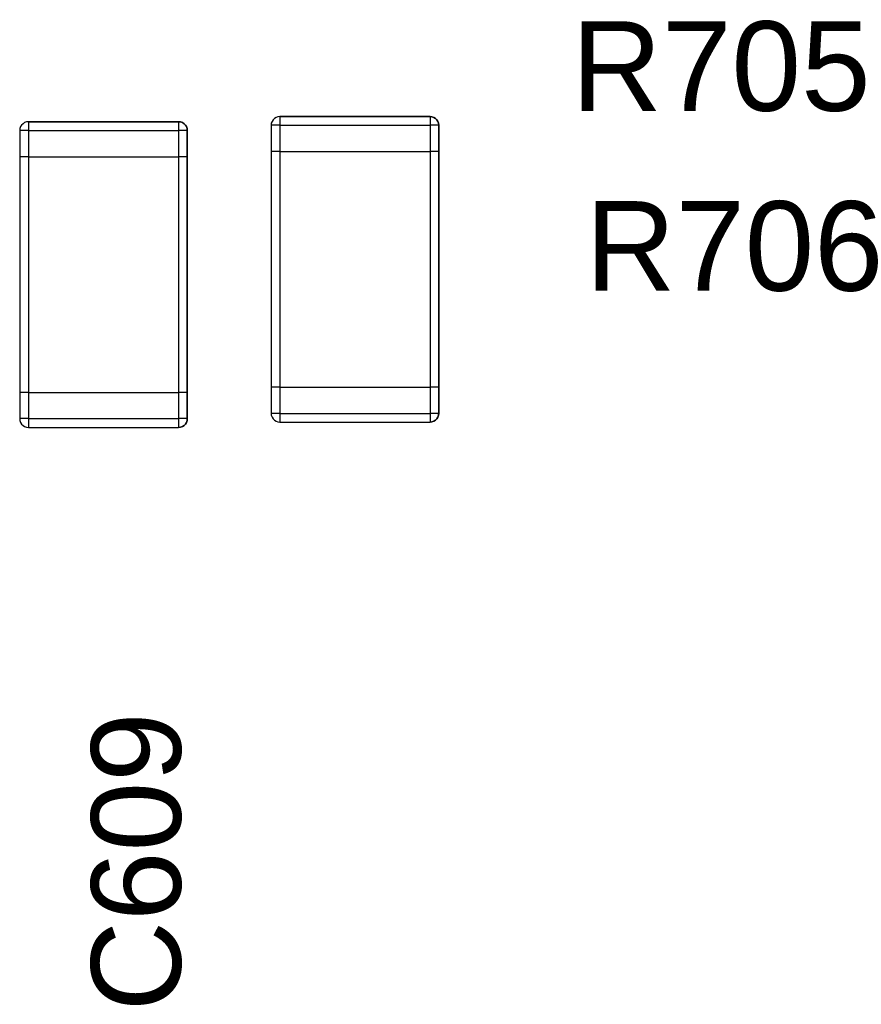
# Model space of a CAD drawing. Header units: inches. Extents: x 0 to 474, y -297 to 0.
# Tile 78 of 256: x 171.6 to 176.42, y -156.37 to -150.73. Entities that reach past the tile are written whole.
import ezdxf

# ---------------------------------------------------------------- set-up
doc = ezdxf.new("R2010")
doc.units = ezdxf.units.IN
doc.header["$MEASUREMENT"] = 0
doc.styles.add('Arial0', font='arial.ttf', dxfattribs={"height": 3.644212})

msp = doc.modelspace()

# ---------------------------------------------------------------- linework, layer by layer
at = {"color": 7, "true_color": 0xffffff}
for p, q in [((171.6108, -151.3338), (171.6048, -151.3428)), ((171.6108, -151.3338), (171.6048, -151.3428)), ((171.6188, -151.3258), (171.6108, -151.3338)), ((171.6188, -151.3258), (171.6108, -151.3338)), ((171.6278, -151.3198), (171.6188, -151.3258)), ((171.6278, -151.3198), (171.6188, -151.3258)), ((171.6388, -151.3158), (171.6278, -151.3198)), ((171.6388, -151.3158), (171.6278, -151.3198)), ((171.6498, -151.3148), (171.6388, -151.3158)), ((171.6498, -151.3148), (171.6388, -151.3158)), ((172.5098, -151.3148), (171.6498, -151.3148)), ((171.6498, -151.3148), (172.5098, -151.3148)), ((171.6498, -151.3148), (171.6498, -151.3158)), ((171.6498, -151.3158), (171.6498, -151.3198)), ((171.6498, -151.3198), (171.6498, -151.3258)), ((171.6498, -151.3258), (171.6498, -151.3338)), ((171.6498, -151.3338), (171.6498, -151.3428)), ((172.5208, -151.3158), (172.5098, -151.3148)), ((172.5098, -151.3148), (172.5208, -151.3158)), ((172.5098, -151.3148), (172.5098, -151.3158)), ((172.5098, -151.3158), (172.5098, -151.3198)), ((172.5098, -151.3198), (172.5098, -151.3258)), ((172.5098, -151.3258), (172.5098, -151.3338)), ((172.5098, -151.3338), (172.5098, -151.3428)), ((172.5318, -151.3198), (172.5208, -151.3158)), ((172.5208, -151.3158), (172.5318, -151.3198)), ((172.5408, -151.3258), (172.5318, -151.3198)), ((172.5318, -151.3198), (172.5408, -151.3258)), ((172.5488, -151.3338), (172.5408, -151.3258)), ((172.5408, -151.3258), (172.5488, -151.3338)), ((172.5548, -151.3428), (172.5488, -151.3338)), ((172.5488, -151.3338), (172.5548, -151.3428)), ((173.0408, -151.3238), (173.0398, -151.3348)), ((173.0408, -151.3238), (173.0398, -151.3348)), ((173.0398, -151.3348), (173.0398, -151.4848)), ((173.0398, -151.3348), (173.0398, -151.4848)), ((173.0408, -151.3348), (173.0398, -151.3348)), ((173.0448, -151.3128), (173.0408, -151.3238)), ((173.0448, -151.3128), (173.0408, -151.3238)), ((173.0448, -151.3348), (173.0408, -151.3348)), ((173.0508, -151.3038), (173.0448, -151.3128)), ((173.0508, -151.3038), (173.0448, -151.3128)), ((173.0508, -151.3348), (173.0448, -151.3348)), ((173.0588, -151.2958), (173.0508, -151.3038)), ((173.0588, -151.2958), (173.0508, -151.3038)), ((173.0588, -151.3348), (173.0508, -151.3348)), ((173.0678, -151.2898), (173.0588, -151.2958)), ((173.0678, -151.2898), (173.0588, -151.2958)), ((173.0678, -151.3348), (173.0588, -151.3348)), ((173.0788, -151.2858), (173.0678, -151.2898)), ((173.0788, -151.2858), (173.0678, -151.2898)), ((173.0788, -151.3348), (173.0678, -151.3348)), ((173.0898, -151.2848), (173.0788, -151.2858)), ((173.0898, -151.2848), (173.0788, -151.2858)), ((173.0898, -151.3348), (173.0788, -151.3348)), ((173.9498, -151.2848), (173.0898, -151.2848)), ((173.0898, -151.2848), (173.9498, -151.2848)), ((173.0898, -151.2848), (173.0898, -151.2858)), ((173.0898, -151.2858), (173.0898, -151.2898)), ((173.0898, -151.2898), (173.0898, -151.2958)), ((173.0898, -151.2958), (173.0898, -151.3038)), ((173.0898, -151.3038), (173.0898, -151.3128)), ((173.0898, -151.3128), (173.0898, -151.3238)), ((173.0898, -151.3238), (173.0898, -151.3348)), ((173.0898, -151.3348), (173.0898, -151.4848)), ((173.0898, -151.3348), (173.9498, -151.3348)), ((173.9608, -151.2858), (173.9498, -151.2848)), ((173.9498, -151.2848), (173.9608, -151.2858)), ((173.9498, -151.2848), (173.9498, -151.2858)), ((173.9498, -151.2858), (173.9498, -151.2898)), ((173.9498, -151.2898), (173.9498, -151.2958)), ((173.9498, -151.2958), (173.9498, -151.3038)), ((173.9498, -151.3038), (173.9498, -151.3128)), ((173.9498, -151.3128), (173.9498, -151.3238)), ((173.9498, -151.3238), (173.9498, -151.3348)), ((173.9608, -151.3348), (173.9498, -151.3348)), ((173.9498, -151.3348), (173.9498, -151.4848)), ((173.9718, -151.2898), (173.9608, -151.2858)), ((173.9608, -151.2858), (173.9718, -151.2898)), ((173.9718, -151.3348), (173.9608, -151.3348)), ((173.9808, -151.2958), (173.9718, -151.2898)), ((173.9718, -151.2898), (173.9808, -151.2958)), ((173.9808, -151.3348), (173.9718, -151.3348)), ((173.9888, -151.3038), (173.9808, -151.2958)), ((173.9808, -151.2958), (173.9888, -151.3038)), ((173.9888, -151.3348), (173.9808, -151.3348)), ((173.9948, -151.3128), (173.9888, -151.3038)), ((173.9888, -151.3038), (173.9948, -151.3128)), ((173.9948, -151.3348), (173.9888, -151.3348)), ((173.9988, -151.3238), (173.9948, -151.3128)), ((173.9948, -151.3128), (173.9988, -151.3238)), ((173.9988, -151.3348), (173.9948, -151.3348)), ((173.9998, -151.3348), (173.9988, -151.3238)), ((173.9988, -151.3238), (173.9998, -151.3348)), ((173.9998, -151.3348), (173.9988, -151.3348)), ((173.9998, -151.4848), (173.9998, -151.3348)), ((173.9998, -151.3348), (173.9998, -151.4848)), ((171.6008, -151.3538), (171.5998, -151.3648)), ((171.6008, -151.3538), (171.5998, -151.3648)), ((171.5998, -151.3648), (171.5998, -151.5148)), ((171.5998, -151.3648), (171.5998, -151.5148)), ((171.6008, -151.3648), (171.5998, -151.3648)), ((171.6048, -151.3428), (171.6008, -151.3538)), ((171.6048, -151.3428), (171.6008, -151.3538)), ((171.6048, -151.3648), (171.6008, -151.3648)), ((171.6108, -151.3648), (171.6048, -151.3648)), ((171.6188, -151.3648), (171.6108, -151.3648)), ((171.6278, -151.3648), (171.6188, -151.3648)), ((171.6388, -151.3648), (171.6278, -151.3648)), ((171.6498, -151.3648), (171.6388, -151.3648)), ((171.6498, -151.3428), (171.6498, -151.3538)), ((171.6498, -151.3538), (171.6498, -151.3648)), ((171.6498, -151.3648), (171.6498, -151.5148)), ((171.6498, -151.3648), (172.5098, -151.3648)), ((172.5098, -151.3428), (172.5098, -151.3538)), ((172.5098, -151.3538), (172.5098, -151.3648)), ((172.5208, -151.3648), (172.5098, -151.3648)), ((172.5098, -151.3648), (172.5098, -151.5148)), ((172.5318, -151.3648), (172.5208, -151.3648)), ((172.5408, -151.3648), (172.5318, -151.3648)), ((172.5488, -151.3648), (172.5408, -151.3648)), ((172.5548, -151.3648), (172.5488, -151.3648)), ((172.5588, -151.3538), (172.5548, -151.3428)), ((172.5548, -151.3428), (172.5588, -151.3538)), ((172.5588, -151.3648), (172.5548, -151.3648)), ((172.5598, -151.3648), (172.5588, -151.3538)), ((172.5588, -151.3538), (172.5598, -151.3648)), ((172.5598, -151.3648), (172.5588, -151.3648)), ((172.5598, -151.5148), (172.5598, -151.3648)), ((172.5598, -151.3648), (172.5598, -151.5148)), ((173.0398, -151.4848), (173.0398, -152.8348)), ((173.0408, -151.4848), (173.0398, -151.4848)), ((173.0408, -151.4848), (173.0398, -151.4848)), ((173.0398, -151.4848), (173.0398, -152.8348)), ((173.0448, -151.4848), (173.0408, -151.4848)), ((173.0448, -151.4848), (173.0408, -151.4848)), ((173.0508, -151.4848), (173.0448, -151.4848)), ((173.0508, -151.4848), (173.0448, -151.4848)), ((173.0588, -151.4848), (173.0508, -151.4848)), ((173.0588, -151.4848), (173.0508, -151.4848)), ((173.0678, -151.4848), (173.0588, -151.4848)), ((173.0678, -151.4848), (173.0588, -151.4848)), ((173.0788, -151.4848), (173.0678, -151.4848)), ((173.0788, -151.4848), (173.0678, -151.4848)), ((173.0898, -151.4848), (173.0788, -151.4848)), ((173.0898, -151.4848), (173.0788, -151.4848)), ((173.0898, -151.4848), (173.9498, -151.4848)), ((173.0898, -151.4848), (173.9498, -151.4848)), ((173.0898, -151.4848), (173.0898, -152.8348)), ((173.9608, -151.4848), (173.9498, -151.4848)), ((173.9608, -151.4848), (173.9498, -151.4848)), ((173.9498, -151.4848), (173.9498, -152.8348)), ((173.9718, -151.4848), (173.9608, -151.4848)), ((173.9718, -151.4848), (173.9608, -151.4848)), ((173.9808, -151.4848), (173.9718, -151.4848)), ((173.9808, -151.4848), (173.9718, -151.4848)), ((173.9888, -151.4848), (173.9808, -151.4848)), ((173.9888, -151.4848), (173.9808, -151.4848)), ((173.9948, -151.4848), (173.9888, -151.4848)), ((173.9948, -151.4848), (173.9888, -151.4848)), ((173.9988, -151.4848), (173.9948, -151.4848)), ((173.9988, -151.4848), (173.9948, -151.4848)), ((173.9998, -151.4848), (173.9988, -151.4848)), ((173.9998, -151.4848), (173.9988, -151.4848)), ((173.9998, -152.8348), (173.9998, -151.4848)), ((173.9998, -151.4848), (173.9998, -152.8348)), ((171.5998, -151.5148), (171.5998, -152.8648)), ((171.6008, -151.5148), (171.5998, -151.5148)), ((171.6008, -151.5148), (171.5998, -151.5148)), ((171.5998, -151.5148), (171.5998, -152.8648)), ((171.6048, -151.5148), (171.6008, -151.5148)), ((171.6048, -151.5148), (171.6008, -151.5148)), ((171.6108, -151.5148), (171.6048, -151.5148)), ((171.6108, -151.5148), (171.6048, -151.5148)), ((171.6188, -151.5148), (171.6108, -151.5148)), ((171.6188, -151.5148), (171.6108, -151.5148)), ((171.6278, -151.5148), (171.6188, -151.5148)), ((171.6278, -151.5148), (171.6188, -151.5148)), ((171.6388, -151.5148), (171.6278, -151.5148)), ((171.6388, -151.5148), (171.6278, -151.5148)), ((171.6498, -151.5148), (171.6388, -151.5148)), ((171.6498, -151.5148), (171.6388, -151.5148)), ((171.6498, -151.5148), (172.5098, -151.5148)), ((171.6498, -151.5148), (172.5098, -151.5148)), ((171.6498, -151.5148), (171.6498, -152.8648)), ((172.5208, -151.5148), (172.5098, -151.5148)), ((172.5208, -151.5148), (172.5098, -151.5148)), ((172.5098, -151.5148), (172.5098, -152.8648)), ((172.5318, -151.5148), (172.5208, -151.5148)), ((172.5318, -151.5148), (172.5208, -151.5148)), ((172.5408, -151.5148), (172.5318, -151.5148)), ((172.5408, -151.5148), (172.5318, -151.5148)), ((172.5488, -151.5148), (172.5408, -151.5148)), ((172.5488, -151.5148), (172.5408, -151.5148)), ((172.5548, -151.5148), (172.5488, -151.5148)), ((172.5548, -151.5148), (172.5488, -151.5148)), ((172.5588, -151.5148), (172.5548, -151.5148)), ((172.5588, -151.5148), (172.5548, -151.5148)), ((172.5598, -151.5148), (172.5588, -151.5148)), ((172.5598, -151.5148), (172.5588, -151.5148)), ((172.5598, -152.8648), (172.5598, -151.5148)), ((172.5598, -151.5148), (172.5598, -152.8648)), ((173.0398, -152.8348), (173.0398, -152.9848)), ((173.0408, -152.8348), (173.0398, -152.8348)), ((173.0398, -152.8348), (173.0398, -152.9848)), ((173.0408, -152.8348), (173.0398, -152.8348)), ((173.0448, -152.8348), (173.0408, -152.8348)), ((173.0448, -152.8348), (173.0408, -152.8348)), ((173.0508, -152.8348), (173.0448, -152.8348)), ((173.0508, -152.8348), (173.0448, -152.8348)), ((173.0588, -152.8348), (173.0508, -152.8348)), ((173.0588, -152.8348), (173.0508, -152.8348)), ((173.0678, -152.8348), (173.0588, -152.8348)), ((173.0678, -152.8348), (173.0588, -152.8348)), ((173.0788, -152.8348), (173.0678, -152.8348)), ((173.0788, -152.8348), (173.0678, -152.8348)), ((173.0898, -152.8348), (173.0788, -152.8348)), ((173.0898, -152.8348), (173.0788, -152.8348)), ((173.0898, -152.8348), (173.9498, -152.8348)), ((173.0898, -152.8348), (173.9498, -152.8348)), ((173.0898, -152.8348), (173.0898, -152.9848)), ((173.9608, -152.8348), (173.9498, -152.8348)), ((173.9608, -152.8348), (173.9498, -152.8348)), ((173.9498, -152.8348), (173.9498, -152.9848)), ((173.9718, -152.8348), (173.9608, -152.8348)), ((173.9718, -152.8348), (173.9608, -152.8348)), ((173.9808, -152.8348), (173.9718, -152.8348)), ((173.9808, -152.8348), (173.9718, -152.8348)), ((173.9888, -152.8348), (173.9808, -152.8348)), ((173.9888, -152.8348), (173.9808, -152.8348)), ((173.9948, -152.8348), (173.9888, -152.8348)), ((173.9948, -152.8348), (173.9888, -152.8348)), ((173.9988, -152.8348), (173.9948, -152.8348)), ((173.9988, -152.8348), (173.9948, -152.8348)), ((173.9998, -152.8348), (173.9988, -152.8348)), ((173.9998, -152.8348), (173.9988, -152.8348)), ((173.9998, -152.9848), (173.9998, -152.8348)), ((173.9998, -152.8348), (173.9998, -152.9848)), ((171.5998, -152.8648), (171.5998, -153.0148)), ((171.6008, -152.8648), (171.5998, -152.8648)), ((171.5998, -152.8648), (171.5998, -153.0148)), ((171.6008, -152.8648), (171.5998, -152.8648)), ((171.6048, -152.8648), (171.6008, -152.8648)), ((171.6048, -152.8648), (171.6008, -152.8648)), ((171.6108, -152.8648), (171.6048, -152.8648)), ((171.6108, -152.8648), (171.6048, -152.8648)), ((171.6188, -152.8648), (171.6108, -152.8648)), ((171.6188, -152.8648), (171.6108, -152.8648)), ((171.6278, -152.8648), (171.6188, -152.8648)), ((171.6278, -152.8648), (171.6188, -152.8648)), ((171.6388, -152.8648), (171.6278, -152.8648)), ((171.6388, -152.8648), (171.6278, -152.8648)), ((171.6498, -152.8648), (171.6388, -152.8648)), ((171.6498, -152.8648), (171.6388, -152.8648)), ((171.6498, -152.8648), (172.5098, -152.8648)), ((171.6498, -152.8648), (172.5098, -152.8648)), ((171.6498, -152.8648), (171.6498, -153.0148)), ((172.5208, -152.8648), (172.5098, -152.8648)), ((172.5208, -152.8648), (172.5098, -152.8648)), ((172.5098, -152.8648), (172.5098, -153.0148)), ((172.5318, -152.8648), (172.5208, -152.8648)), ((172.5318, -152.8648), (172.5208, -152.8648)), ((172.5408, -152.8648), (172.5318, -152.8648)), ((172.5408, -152.8648), (172.5318, -152.8648)), ((172.5488, -152.8648), (172.5408, -152.8648)), ((172.5488, -152.8648), (172.5408, -152.8648)), ((172.5548, -152.8648), (172.5488, -152.8648)), ((172.5548, -152.8648), (172.5488, -152.8648)), ((172.5588, -152.8648), (172.5548, -152.8648)), ((172.5588, -152.8648), (172.5548, -152.8648)), ((172.5598, -152.8648), (172.5588, -152.8648)), ((172.5598, -152.8648), (172.5588, -152.8648)), ((172.5598, -153.0148), (172.5598, -152.8648)), ((172.5598, -152.8648), (172.5598, -153.0148)), ((171.5998, -153.0148), (171.6008, -153.0148)), ((171.5998, -153.0148), (171.6008, -153.0258)), ((171.6008, -153.0148), (171.5998, -153.0148)), ((171.6008, -153.0148), (171.6008, -153.0258)), ((171.6048, -153.0148), (171.6008, -153.0148)), ((171.6008, -153.0258), (171.6048, -153.0368)), ((171.6008, -153.0258), (171.6048, -153.0368)), ((171.6108, -153.0148), (171.6048, -153.0148)), ((171.6188, -153.0148), (171.6108, -153.0148)), ((171.6278, -153.0148), (171.6188, -153.0148)), ((171.6388, -153.0148), (171.6278, -153.0148)), ((171.6498, -153.0148), (171.6388, -153.0148)), ((171.6498, -153.0148), (172.5098, -153.0148)), ((171.6498, -153.0148), (171.6498, -153.0258)), ((171.6498, -153.0258), (171.6498, -153.0368)), ((172.5098, -153.0148), (172.5098, -153.0258)), ((172.5208, -153.0148), (172.5098, -153.0148)), ((172.5098, -153.0258), (172.5098, -153.0368)), ((172.5318, -153.0148), (172.5208, -153.0148)), ((172.5408, -153.0148), (172.5318, -153.0148)), ((172.5488, -153.0148), (172.5408, -153.0148)), ((172.5548, -153.0148), (172.5488, -153.0148)), ((172.5588, -153.0148), (172.5548, -153.0148)), ((172.5548, -153.0368), (172.5588, -153.0258)), ((172.5588, -153.0258), (172.5548, -153.0368)), ((172.5588, -153.0258), (172.5588, -153.0148)), ((172.5588, -153.0148), (172.5598, -153.0148)), ((172.5598, -153.0148), (172.5588, -153.0258)), ((172.5598, -153.0148), (172.5588, -153.0148)), ((173.0398, -152.9848), (173.0408, -152.9848)), ((173.0398, -152.9848), (173.0408, -152.9958)), ((173.0408, -152.9848), (173.0398, -152.9848)), ((173.0408, -152.9848), (173.0408, -152.9958)), ((173.0448, -152.9848), (173.0408, -152.9848)), ((173.0408, -152.9958), (173.0448, -153.0068)), ((173.0408, -152.9958), (173.0448, -153.0068)), ((173.0508, -152.9848), (173.0448, -152.9848)), ((173.0448, -153.0068), (173.0508, -153.0158)), ((173.0448, -153.0068), (173.0508, -153.0158)), ((173.0588, -152.9848), (173.0508, -152.9848)), ((173.0508, -153.0158), (173.0588, -153.0238)), ((173.0508, -153.0158), (173.0588, -153.0238)), ((173.0678, -152.9848), (173.0588, -152.9848)), ((173.0588, -153.0238), (173.0678, -153.0298)), ((173.0588, -153.0238), (173.0678, -153.0298)), ((173.0788, -152.9848), (173.0678, -152.9848)), ((173.0898, -152.9848), (173.0788, -152.9848)), ((173.0898, -152.9848), (173.9498, -152.9848)), ((173.0898, -152.9848), (173.0898, -152.9958)), ((173.0898, -152.9958), (173.0898, -153.0068)), ((173.0898, -153.0068), (173.0898, -153.0158)), ((173.0898, -153.0158), (173.0898, -153.0238)), ((173.0898, -153.0238), (173.0898, -153.0298)), ((173.9498, -152.9848), (173.9498, -152.9958)), ((173.9608, -152.9848), (173.9498, -152.9848)), ((173.9498, -152.9958), (173.9498, -153.0068)), ((173.9498, -153.0068), (173.9498, -153.0158)), ((173.9498, -153.0158), (173.9498, -153.0238)), ((173.9498, -153.0238), (173.9498, -153.0298)), ((173.9718, -152.9848), (173.9608, -152.9848)), ((173.9808, -152.9848), (173.9718, -152.9848)), ((173.9718, -153.0298), (173.9808, -153.0238)), ((173.9808, -153.0238), (173.9718, -153.0298)), ((173.9888, -152.9848), (173.9808, -152.9848)), ((173.9808, -153.0238), (173.9888, -153.0158)), ((173.9888, -153.0158), (173.9808, -153.0238)), ((173.9948, -152.9848), (173.9888, -152.9848)), ((173.9888, -153.0158), (173.9948, -153.0068)), ((173.9948, -153.0068), (173.9888, -153.0158)), ((173.9988, -152.9848), (173.9948, -152.9848)), ((173.9948, -153.0068), (173.9988, -152.9958)), ((173.9988, -152.9958), (173.9948, -153.0068)), ((173.9988, -152.9958), (173.9988, -152.9848)), ((173.9988, -152.9848), (173.9998, -152.9848)), ((173.9998, -152.9848), (173.9988, -152.9958)), ((173.9998, -152.9848), (173.9988, -152.9848)), ((171.6048, -153.0368), (171.6108, -153.0458)), ((171.6048, -153.0368), (171.6108, -153.0458)), ((171.6108, -153.0458), (171.6188, -153.0538)), ((171.6108, -153.0458), (171.6188, -153.0538)), ((171.6188, -153.0538), (171.6278, -153.0598)), ((171.6188, -153.0538), (171.6278, -153.0598)), ((171.6278, -153.0598), (171.6388, -153.0638)), ((171.6278, -153.0598), (171.6388, -153.0638)), ((171.6388, -153.0638), (171.6498, -153.0648)), ((171.6388, -153.0638), (171.6498, -153.0648)), ((171.6498, -153.0368), (171.6498, -153.0458)), ((171.6498, -153.0458), (171.6498, -153.0538)), ((171.6498, -153.0538), (171.6498, -153.0598)), ((171.6498, -153.0598), (171.6498, -153.0638)), ((171.6498, -153.0638), (171.6498, -153.0648)), ((171.6498, -153.0648), (172.5098, -153.0648)), ((171.6498, -153.0648), (172.5098, -153.0648)), ((172.5098, -153.0368), (172.5098, -153.0458)), ((172.5098, -153.0458), (172.5098, -153.0538)), ((172.5098, -153.0538), (172.5098, -153.0598)), ((172.5098, -153.0598), (172.5098, -153.0638)), ((172.5098, -153.0648), (172.5208, -153.0638)), ((172.5208, -153.0638), (172.5098, -153.0648)), ((172.5098, -153.0638), (172.5098, -153.0648)), ((172.5208, -153.0638), (172.5318, -153.0598)), ((172.5318, -153.0598), (172.5208, -153.0638)), ((172.5318, -153.0598), (172.5408, -153.0538)), ((172.5408, -153.0538), (172.5318, -153.0598)), ((172.5408, -153.0538), (172.5488, -153.0458)), ((172.5488, -153.0458), (172.5408, -153.0538)), ((172.5488, -153.0458), (172.5548, -153.0368)), ((172.5548, -153.0368), (172.5488, -153.0458)), ((173.0678, -153.0298), (173.0788, -153.0338)), ((173.0678, -153.0298), (173.0788, -153.0338)), ((173.0788, -153.0338), (173.0898, -153.0348)), ((173.0788, -153.0338), (173.0898, -153.0348)), ((173.0898, -153.0298), (173.0898, -153.0338)), ((173.0898, -153.0338), (173.0898, -153.0348)), ((173.0898, -153.0348), (173.9498, -153.0348)), ((173.0898, -153.0348), (173.9498, -153.0348)), ((173.9498, -153.0298), (173.9498, -153.0338)), ((173.9498, -153.0348), (173.9608, -153.0338)), ((173.9608, -153.0338), (173.9498, -153.0348)), ((173.9498, -153.0338), (173.9498, -153.0348)), ((173.9608, -153.0338), (173.9718, -153.0298)), ((173.9718, -153.0298), (173.9608, -153.0338))]:
    msp.add_line(p, q, dxfattribs=at)
at = {"color": 18, "true_color": 0x000000}
for p, q in [((171.6108, -151.3338), (171.6048, -151.3428)), ((171.6108, -151.3338), (171.6048, -151.3428)), ((171.6188, -151.3258), (171.6108, -151.3338)), ((171.6188, -151.3258), (171.6108, -151.3338)), ((171.6278, -151.3198), (171.6188, -151.3258)), ((171.6278, -151.3198), (171.6188, -151.3258)), ((171.6388, -151.3158), (171.6278, -151.3198)), ((171.6388, -151.3158), (171.6278, -151.3198)), ((171.6498, -151.3148), (171.6388, -151.3158)), ((171.6498, -151.3148), (171.6388, -151.3158)), ((172.5098, -151.3148), (171.6498, -151.3148)), ((171.6498, -151.3148), (172.5098, -151.3148)), ((171.6498, -151.3148), (171.6498, -151.3158)), ((171.6498, -151.3158), (171.6498, -151.3198)), ((171.6498, -151.3198), (171.6498, -151.3258)), ((171.6498, -151.3258), (171.6498, -151.3338)), ((171.6498, -151.3338), (171.6498, -151.3428)), ((172.5208, -151.3158), (172.5098, -151.3148)), ((172.5098, -151.3148), (172.5208, -151.3158)), ((172.5098, -151.3148), (172.5098, -151.3158)), ((172.5098, -151.3158), (172.5098, -151.3198)), ((172.5098, -151.3198), (172.5098, -151.3258)), ((172.5098, -151.3258), (172.5098, -151.3338)), ((172.5098, -151.3338), (172.5098, -151.3428)), ((172.5318, -151.3198), (172.5208, -151.3158)), ((172.5208, -151.3158), (172.5318, -151.3198)), ((172.5408, -151.3258), (172.5318, -151.3198)), ((172.5318, -151.3198), (172.5408, -151.3258)), ((172.5488, -151.3338), (172.5408, -151.3258)), ((172.5408, -151.3258), (172.5488, -151.3338)), ((172.5548, -151.3428), (172.5488, -151.3338)), ((172.5488, -151.3338), (172.5548, -151.3428)), ((173.0408, -151.3238), (173.0398, -151.3348)), ((173.0408, -151.3238), (173.0398, -151.3348)), ((173.0398, -151.3348), (173.0398, -151.4848)), ((173.0398, -151.3348), (173.0398, -151.4848)), ((173.0408, -151.3348), (173.0398, -151.3348)), ((173.0448, -151.3128), (173.0408, -151.3238)), ((173.0448, -151.3128), (173.0408, -151.3238)), ((173.0448, -151.3348), (173.0408, -151.3348)), ((173.0508, -151.3038), (173.0448, -151.3128)), ((173.0508, -151.3038), (173.0448, -151.3128)), ((173.0508, -151.3348), (173.0448, -151.3348)), ((173.0588, -151.2958), (173.0508, -151.3038)), ((173.0588, -151.2958), (173.0508, -151.3038)), ((173.0588, -151.3348), (173.0508, -151.3348)), ((173.0678, -151.2898), (173.0588, -151.2958)), ((173.0678, -151.2898), (173.0588, -151.2958)), ((173.0678, -151.3348), (173.0588, -151.3348)), ((173.0788, -151.2858), (173.0678, -151.2898)), ((173.0788, -151.2858), (173.0678, -151.2898)), ((173.0788, -151.3348), (173.0678, -151.3348)), ((173.0898, -151.2848), (173.0788, -151.2858)), ((173.0898, -151.2848), (173.0788, -151.2858)), ((173.0898, -151.3348), (173.0788, -151.3348)), ((173.9498, -151.2848), (173.0898, -151.2848)), ((173.0898, -151.2848), (173.9498, -151.2848)), ((173.0898, -151.2848), (173.0898, -151.2858)), ((173.0898, -151.2858), (173.0898, -151.2898)), ((173.0898, -151.2898), (173.0898, -151.2958)), ((173.0898, -151.2958), (173.0898, -151.3038)), ((173.0898, -151.3038), (173.0898, -151.3128)), ((173.0898, -151.3128), (173.0898, -151.3238)), ((173.0898, -151.3238), (173.0898, -151.3348)), ((173.0898, -151.3348), (173.0898, -151.4848)), ((173.0898, -151.3348), (173.9498, -151.3348)), ((173.9608, -151.2858), (173.9498, -151.2848)), ((173.9498, -151.2848), (173.9608, -151.2858)), ((173.9498, -151.2848), (173.9498, -151.2858)), ((173.9498, -151.2858), (173.9498, -151.2898)), ((173.9498, -151.2898), (173.9498, -151.2958)), ((173.9498, -151.2958), (173.9498, -151.3038)), ((173.9498, -151.3038), (173.9498, -151.3128)), ((173.9498, -151.3128), (173.9498, -151.3238)), ((173.9498, -151.3238), (173.9498, -151.3348)), ((173.9608, -151.3348), (173.9498, -151.3348)), ((173.9498, -151.3348), (173.9498, -151.4848)), ((173.9718, -151.2898), (173.9608, -151.2858)), ((173.9608, -151.2858), (173.9718, -151.2898)), ((173.9718, -151.3348), (173.9608, -151.3348)), ((173.9808, -151.2958), (173.9718, -151.2898)), ((173.9718, -151.2898), (173.9808, -151.2958)), ((173.9808, -151.3348), (173.9718, -151.3348)), ((173.9888, -151.3038), (173.9808, -151.2958)), ((173.9808, -151.2958), (173.9888, -151.3038)), ((173.9888, -151.3348), (173.9808, -151.3348)), ((173.9948, -151.3128), (173.9888, -151.3038)), ((173.9888, -151.3038), (173.9948, -151.3128)), ((173.9948, -151.3348), (173.9888, -151.3348)), ((173.9988, -151.3238), (173.9948, -151.3128)), ((173.9948, -151.3128), (173.9988, -151.3238)), ((173.9988, -151.3348), (173.9948, -151.3348)), ((173.9998, -151.3348), (173.9988, -151.3238)), ((173.9988, -151.3238), (173.9998, -151.3348)), ((173.9998, -151.3348), (173.9988, -151.3348)), ((173.9998, -151.4848), (173.9998, -151.3348)), ((173.9998, -151.3348), (173.9998, -151.4848)), ((171.6008, -151.3538), (171.5998, -151.3648)), ((171.6008, -151.3538), (171.5998, -151.3648)), ((171.5998, -151.3648), (171.5998, -151.5148)), ((171.5998, -151.3648), (171.5998, -151.5148)), ((171.6008, -151.3648), (171.5998, -151.3648)), ((171.6048, -151.3428), (171.6008, -151.3538)), ((171.6048, -151.3428), (171.6008, -151.3538)), ((171.6048, -151.3648), (171.6008, -151.3648)), ((171.6108, -151.3648), (171.6048, -151.3648)), ((171.6188, -151.3648), (171.6108, -151.3648)), ((171.6278, -151.3648), (171.6188, -151.3648)), ((171.6388, -151.3648), (171.6278, -151.3648)), ((171.6498, -151.3648), (171.6388, -151.3648)), ((171.6498, -151.3428), (171.6498, -151.3538)), ((171.6498, -151.3538), (171.6498, -151.3648)), ((171.6498, -151.3648), (171.6498, -151.5148)), ((171.6498, -151.3648), (172.5098, -151.3648)), ((172.5098, -151.3428), (172.5098, -151.3538)), ((172.5098, -151.3538), (172.5098, -151.3648)), ((172.5208, -151.3648), (172.5098, -151.3648)), ((172.5098, -151.3648), (172.5098, -151.5148)), ((172.5318, -151.3648), (172.5208, -151.3648)), ((172.5408, -151.3648), (172.5318, -151.3648)), ((172.5488, -151.3648), (172.5408, -151.3648)), ((172.5548, -151.3648), (172.5488, -151.3648)), ((172.5588, -151.3538), (172.5548, -151.3428)), ((172.5548, -151.3428), (172.5588, -151.3538)), ((172.5588, -151.3648), (172.5548, -151.3648)), ((172.5598, -151.3648), (172.5588, -151.3538)), ((172.5588, -151.3538), (172.5598, -151.3648)), ((172.5598, -151.3648), (172.5588, -151.3648)), ((172.5598, -151.5148), (172.5598, -151.3648)), ((172.5598, -151.3648), (172.5598, -151.5148)), ((173.0398, -151.4848), (173.0398, -152.8348)), ((173.0408, -151.4848), (173.0398, -151.4848)), ((173.0408, -151.4848), (173.0398, -151.4848)), ((173.0398, -151.4848), (173.0398, -152.8348)), ((173.0448, -151.4848), (173.0408, -151.4848)), ((173.0448, -151.4848), (173.0408, -151.4848)), ((173.0508, -151.4848), (173.0448, -151.4848)), ((173.0508, -151.4848), (173.0448, -151.4848)), ((173.0588, -151.4848), (173.0508, -151.4848)), ((173.0588, -151.4848), (173.0508, -151.4848)), ((173.0678, -151.4848), (173.0588, -151.4848)), ((173.0678, -151.4848), (173.0588, -151.4848)), ((173.0788, -151.4848), (173.0678, -151.4848)), ((173.0788, -151.4848), (173.0678, -151.4848)), ((173.0898, -151.4848), (173.0788, -151.4848)), ((173.0898, -151.4848), (173.0788, -151.4848)), ((173.0898, -151.4848), (173.9498, -151.4848)), ((173.0898, -151.4848), (173.9498, -151.4848)), ((173.0898, -151.4848), (173.0898, -152.8348)), ((173.9608, -151.4848), (173.9498, -151.4848)), ((173.9608, -151.4848), (173.9498, -151.4848)), ((173.9498, -151.4848), (173.9498, -152.8348)), ((173.9718, -151.4848), (173.9608, -151.4848)), ((173.9718, -151.4848), (173.9608, -151.4848)), ((173.9808, -151.4848), (173.9718, -151.4848)), ((173.9808, -151.4848), (173.9718, -151.4848)), ((173.9888, -151.4848), (173.9808, -151.4848)), ((173.9888, -151.4848), (173.9808, -151.4848)), ((173.9948, -151.4848), (173.9888, -151.4848)), ((173.9948, -151.4848), (173.9888, -151.4848)), ((173.9988, -151.4848), (173.9948, -151.4848)), ((173.9988, -151.4848), (173.9948, -151.4848)), ((173.9998, -151.4848), (173.9988, -151.4848)), ((173.9998, -151.4848), (173.9988, -151.4848)), ((173.9998, -152.8348), (173.9998, -151.4848)), ((173.9998, -151.4848), (173.9998, -152.8348)), ((171.5998, -151.5148), (171.5998, -152.8648)), ((171.6008, -151.5148), (171.5998, -151.5148)), ((171.6008, -151.5148), (171.5998, -151.5148)), ((171.5998, -151.5148), (171.5998, -152.8648)), ((171.6048, -151.5148), (171.6008, -151.5148)), ((171.6048, -151.5148), (171.6008, -151.5148)), ((171.6108, -151.5148), (171.6048, -151.5148)), ((171.6108, -151.5148), (171.6048, -151.5148)), ((171.6188, -151.5148), (171.6108, -151.5148)), ((171.6188, -151.5148), (171.6108, -151.5148)), ((171.6278, -151.5148), (171.6188, -151.5148)), ((171.6278, -151.5148), (171.6188, -151.5148)), ((171.6388, -151.5148), (171.6278, -151.5148)), ((171.6388, -151.5148), (171.6278, -151.5148)), ((171.6498, -151.5148), (171.6388, -151.5148)), ((171.6498, -151.5148), (171.6388, -151.5148)), ((171.6498, -151.5148), (172.5098, -151.5148)), ((171.6498, -151.5148), (172.5098, -151.5148)), ((171.6498, -151.5148), (171.6498, -152.8648)), ((172.5208, -151.5148), (172.5098, -151.5148)), ((172.5208, -151.5148), (172.5098, -151.5148)), ((172.5098, -151.5148), (172.5098, -152.8648)), ((172.5318, -151.5148), (172.5208, -151.5148)), ((172.5318, -151.5148), (172.5208, -151.5148)), ((172.5408, -151.5148), (172.5318, -151.5148)), ((172.5408, -151.5148), (172.5318, -151.5148)), ((172.5488, -151.5148), (172.5408, -151.5148)), ((172.5488, -151.5148), (172.5408, -151.5148)), ((172.5548, -151.5148), (172.5488, -151.5148)), ((172.5548, -151.5148), (172.5488, -151.5148)), ((172.5588, -151.5148), (172.5548, -151.5148)), ((172.5588, -151.5148), (172.5548, -151.5148)), ((172.5598, -151.5148), (172.5588, -151.5148)), ((172.5598, -151.5148), (172.5588, -151.5148)), ((172.5598, -152.8648), (172.5598, -151.5148)), ((172.5598, -151.5148), (172.5598, -152.8648)), ((173.0398, -152.8348), (173.0398, -152.9848)), ((173.0408, -152.8348), (173.0398, -152.8348)), ((173.0398, -152.8348), (173.0398, -152.9848)), ((173.0408, -152.8348), (173.0398, -152.8348)), ((173.0448, -152.8348), (173.0408, -152.8348)), ((173.0448, -152.8348), (173.0408, -152.8348)), ((173.0508, -152.8348), (173.0448, -152.8348)), ((173.0508, -152.8348), (173.0448, -152.8348)), ((173.0588, -152.8348), (173.0508, -152.8348)), ((173.0588, -152.8348), (173.0508, -152.8348)), ((173.0678, -152.8348), (173.0588, -152.8348)), ((173.0678, -152.8348), (173.0588, -152.8348)), ((173.0788, -152.8348), (173.0678, -152.8348)), ((173.0788, -152.8348), (173.0678, -152.8348)), ((173.0898, -152.8348), (173.0788, -152.8348)), ((173.0898, -152.8348), (173.0788, -152.8348)), ((173.0898, -152.8348), (173.9498, -152.8348)), ((173.0898, -152.8348), (173.9498, -152.8348)), ((173.0898, -152.8348), (173.0898, -152.9848)), ((173.9608, -152.8348), (173.9498, -152.8348)), ((173.9608, -152.8348), (173.9498, -152.8348)), ((173.9498, -152.8348), (173.9498, -152.9848)), ((173.9718, -152.8348), (173.9608, -152.8348)), ((173.9718, -152.8348), (173.9608, -152.8348)), ((173.9808, -152.8348), (173.9718, -152.8348)), ((173.9808, -152.8348), (173.9718, -152.8348)), ((173.9888, -152.8348), (173.9808, -152.8348)), ((173.9888, -152.8348), (173.9808, -152.8348)), ((173.9948, -152.8348), (173.9888, -152.8348)), ((173.9948, -152.8348), (173.9888, -152.8348)), ((173.9988, -152.8348), (173.9948, -152.8348)), ((173.9988, -152.8348), (173.9948, -152.8348)), ((173.9998, -152.8348), (173.9988, -152.8348)), ((173.9998, -152.8348), (173.9988, -152.8348)), ((173.9998, -152.9848), (173.9998, -152.8348)), ((173.9998, -152.8348), (173.9998, -152.9848)), ((171.5998, -152.8648), (171.5998, -153.0148)), ((171.6008, -152.8648), (171.5998, -152.8648)), ((171.5998, -152.8648), (171.5998, -153.0148)), ((171.6008, -152.8648), (171.5998, -152.8648)), ((171.6048, -152.8648), (171.6008, -152.8648)), ((171.6048, -152.8648), (171.6008, -152.8648)), ((171.6108, -152.8648), (171.6048, -152.8648)), ((171.6108, -152.8648), (171.6048, -152.8648)), ((171.6188, -152.8648), (171.6108, -152.8648)), ((171.6188, -152.8648), (171.6108, -152.8648)), ((171.6278, -152.8648), (171.6188, -152.8648)), ((171.6278, -152.8648), (171.6188, -152.8648)), ((171.6388, -152.8648), (171.6278, -152.8648)), ((171.6388, -152.8648), (171.6278, -152.8648)), ((171.6498, -152.8648), (171.6388, -152.8648)), ((171.6498, -152.8648), (171.6388, -152.8648)), ((171.6498, -152.8648), (172.5098, -152.8648)), ((171.6498, -152.8648), (172.5098, -152.8648)), ((171.6498, -152.8648), (171.6498, -153.0148)), ((172.5208, -152.8648), (172.5098, -152.8648)), ((172.5208, -152.8648), (172.5098, -152.8648)), ((172.5098, -152.8648), (172.5098, -153.0148)), ((172.5318, -152.8648), (172.5208, -152.8648)), ((172.5318, -152.8648), (172.5208, -152.8648)), ((172.5408, -152.8648), (172.5318, -152.8648)), ((172.5408, -152.8648), (172.5318, -152.8648)), ((172.5488, -152.8648), (172.5408, -152.8648)), ((172.5488, -152.8648), (172.5408, -152.8648)), ((172.5548, -152.8648), (172.5488, -152.8648)), ((172.5548, -152.8648), (172.5488, -152.8648)), ((172.5588, -152.8648), (172.5548, -152.8648)), ((172.5588, -152.8648), (172.5548, -152.8648)), ((172.5598, -152.8648), (172.5588, -152.8648)), ((172.5598, -152.8648), (172.5588, -152.8648)), ((172.5598, -153.0148), (172.5598, -152.8648)), ((172.5598, -152.8648), (172.5598, -153.0148)), ((171.5998, -153.0148), (171.6008, -153.0148)), ((171.5998, -153.0148), (171.6008, -153.0258)), ((171.6008, -153.0148), (171.5998, -153.0148)), ((171.6008, -153.0148), (171.6008, -153.0258)), ((171.6048, -153.0148), (171.6008, -153.0148)), ((171.6008, -153.0258), (171.6048, -153.0368)), ((171.6008, -153.0258), (171.6048, -153.0368)), ((171.6108, -153.0148), (171.6048, -153.0148)), ((171.6188, -153.0148), (171.6108, -153.0148)), ((171.6278, -153.0148), (171.6188, -153.0148)), ((171.6388, -153.0148), (171.6278, -153.0148)), ((171.6498, -153.0148), (171.6388, -153.0148)), ((171.6498, -153.0148), (172.5098, -153.0148)), ((171.6498, -153.0148), (171.6498, -153.0258)), ((171.6498, -153.0258), (171.6498, -153.0368)), ((172.5098, -153.0148), (172.5098, -153.0258)), ((172.5208, -153.0148), (172.5098, -153.0148)), ((172.5098, -153.0258), (172.5098, -153.0368)), ((172.5318, -153.0148), (172.5208, -153.0148)), ((172.5408, -153.0148), (172.5318, -153.0148)), ((172.5488, -153.0148), (172.5408, -153.0148)), ((172.5548, -153.0148), (172.5488, -153.0148)), ((172.5588, -153.0148), (172.5548, -153.0148)), ((172.5548, -153.0368), (172.5588, -153.0258)), ((172.5588, -153.0258), (172.5548, -153.0368)), ((172.5588, -153.0258), (172.5588, -153.0148)), ((172.5588, -153.0148), (172.5598, -153.0148)), ((172.5598, -153.0148), (172.5588, -153.0258)), ((172.5598, -153.0148), (172.5588, -153.0148)), ((173.0398, -152.9848), (173.0408, -152.9848)), ((173.0398, -152.9848), (173.0408, -152.9958)), ((173.0408, -152.9848), (173.0398, -152.9848)), ((173.0408, -152.9848), (173.0408, -152.9958)), ((173.0448, -152.9848), (173.0408, -152.9848)), ((173.0408, -152.9958), (173.0448, -153.0068)), ((173.0408, -152.9958), (173.0448, -153.0068)), ((173.0508, -152.9848), (173.0448, -152.9848)), ((173.0448, -153.0068), (173.0508, -153.0158)), ((173.0448, -153.0068), (173.0508, -153.0158)), ((173.0588, -152.9848), (173.0508, -152.9848)), ((173.0508, -153.0158), (173.0588, -153.0238)), ((173.0508, -153.0158), (173.0588, -153.0238)), ((173.0678, -152.9848), (173.0588, -152.9848)), ((173.0588, -153.0238), (173.0678, -153.0298)), ((173.0588, -153.0238), (173.0678, -153.0298)), ((173.0788, -152.9848), (173.0678, -152.9848)), ((173.0898, -152.9848), (173.0788, -152.9848)), ((173.0898, -152.9848), (173.9498, -152.9848)), ((173.0898, -152.9848), (173.0898, -152.9958)), ((173.0898, -152.9958), (173.0898, -153.0068)), ((173.0898, -153.0068), (173.0898, -153.0158)), ((173.0898, -153.0158), (173.0898, -153.0238)), ((173.0898, -153.0238), (173.0898, -153.0298)), ((173.9498, -152.9848), (173.9498, -152.9958)), ((173.9608, -152.9848), (173.9498, -152.9848)), ((173.9498, -152.9958), (173.9498, -153.0068)), ((173.9498, -153.0068), (173.9498, -153.0158)), ((173.9498, -153.0158), (173.9498, -153.0238)), ((173.9498, -153.0238), (173.9498, -153.0298)), ((173.9718, -152.9848), (173.9608, -152.9848)), ((173.9808, -152.9848), (173.9718, -152.9848)), ((173.9718, -153.0298), (173.9808, -153.0238)), ((173.9808, -153.0238), (173.9718, -153.0298)), ((173.9888, -152.9848), (173.9808, -152.9848)), ((173.9808, -153.0238), (173.9888, -153.0158)), ((173.9888, -153.0158), (173.9808, -153.0238)), ((173.9948, -152.9848), (173.9888, -152.9848)), ((173.9888, -153.0158), (173.9948, -153.0068)), ((173.9948, -153.0068), (173.9888, -153.0158)), ((173.9988, -152.9848), (173.9948, -152.9848)), ((173.9948, -153.0068), (173.9988, -152.9958)), ((173.9988, -152.9958), (173.9948, -153.0068)), ((173.9988, -152.9958), (173.9988, -152.9848)), ((173.9988, -152.9848), (173.9998, -152.9848)), ((173.9998, -152.9848), (173.9988, -152.9958)), ((173.9998, -152.9848), (173.9988, -152.9848)), ((171.6048, -153.0368), (171.6108, -153.0458)), ((171.6048, -153.0368), (171.6108, -153.0458)), ((171.6108, -153.0458), (171.6188, -153.0538)), ((171.6108, -153.0458), (171.6188, -153.0538)), ((171.6188, -153.0538), (171.6278, -153.0598)), ((171.6188, -153.0538), (171.6278, -153.0598)), ((171.6278, -153.0598), (171.6388, -153.0638)), ((171.6278, -153.0598), (171.6388, -153.0638)), ((171.6388, -153.0638), (171.6498, -153.0648)), ((171.6388, -153.0638), (171.6498, -153.0648)), ((171.6498, -153.0368), (171.6498, -153.0458)), ((171.6498, -153.0458), (171.6498, -153.0538)), ((171.6498, -153.0538), (171.6498, -153.0598)), ((171.6498, -153.0598), (171.6498, -153.0638)), ((171.6498, -153.0638), (171.6498, -153.0648)), ((171.6498, -153.0648), (172.5098, -153.0648)), ((171.6498, -153.0648), (172.5098, -153.0648)), ((172.5098, -153.0368), (172.5098, -153.0458)), ((172.5098, -153.0458), (172.5098, -153.0538)), ((172.5098, -153.0538), (172.5098, -153.0598)), ((172.5098, -153.0598), (172.5098, -153.0638)), ((172.5098, -153.0648), (172.5208, -153.0638)), ((172.5208, -153.0638), (172.5098, -153.0648)), ((172.5098, -153.0638), (172.5098, -153.0648)), ((172.5208, -153.0638), (172.5318, -153.0598)), ((172.5318, -153.0598), (172.5208, -153.0638)), ((172.5318, -153.0598), (172.5408, -153.0538)), ((172.5408, -153.0538), (172.5318, -153.0598)), ((172.5408, -153.0538), (172.5488, -153.0458)), ((172.5488, -153.0458), (172.5408, -153.0538)), ((172.5488, -153.0458), (172.5548, -153.0368)), ((172.5548, -153.0368), (172.5488, -153.0458)), ((173.0678, -153.0298), (173.0788, -153.0338)), ((173.0678, -153.0298), (173.0788, -153.0338)), ((173.0788, -153.0338), (173.0898, -153.0348)), ((173.0788, -153.0338), (173.0898, -153.0348)), ((173.0898, -153.0298), (173.0898, -153.0338)), ((173.0898, -153.0338), (173.0898, -153.0348)), ((173.0898, -153.0348), (173.9498, -153.0348)), ((173.0898, -153.0348), (173.9498, -153.0348)), ((173.9498, -153.0298), (173.9498, -153.0338)), ((173.9498, -153.0348), (173.9608, -153.0338)), ((173.9608, -153.0338), (173.9498, -153.0348)), ((173.9498, -153.0338), (173.9498, -153.0348)), ((173.9608, -153.0338), (173.9718, -153.0298)), ((173.9718, -153.0298), (173.9608, -153.0338))]:
    msp.add_line(p, q, dxfattribs=at)

# ---------------------------------------------------------------- texts
at = {"color": 18, "true_color": 0x000000, "style": 'Arial0'}
for s, p in [('R705', (174.7602, -151.2524)), ('R706', (174.8402, -152.2824))]:
    msp.add_text(s, height=0.51293, dxfattribs=at).set_placement(p)
msp.add_text('C609', height=0.51293, rotation=90, dxfattribs=at).set_placement((172.5224, -156.4094))

doc.saveas('drawing.dxf')
